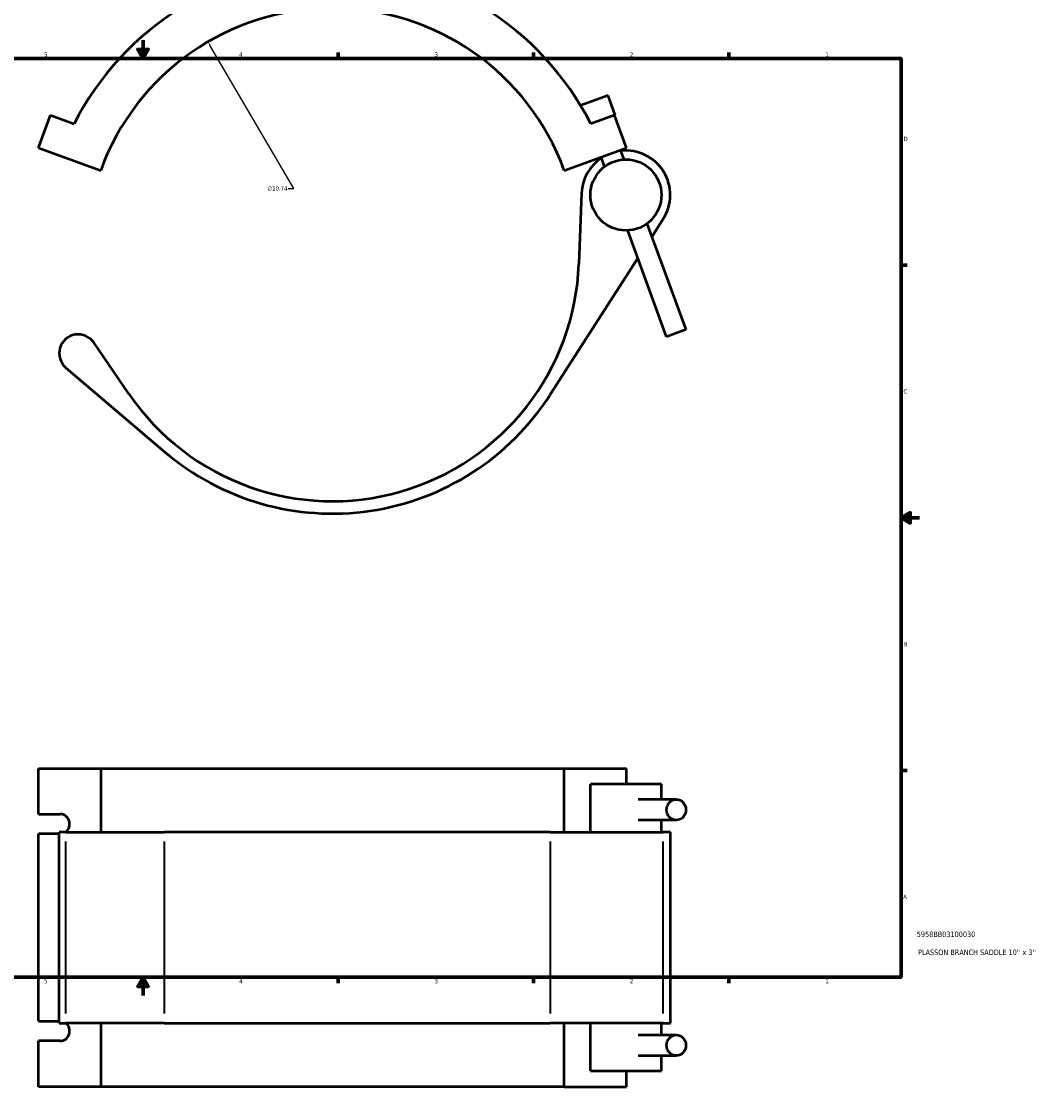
# Model space of a CAD drawing. Header units: inches. Extents: x -0.9 to 57.4, y -1.4 to 52.6.
# Tile 3 of 6: x 14.4 to 36.6, y -1.4 to 21.8. Entities that reach past the tile are written whole.
import ezdxf

# ---------------------------------------------------------------- set-up
doc = ezdxf.new("R2010")
doc.units = ezdxf.units.IN
doc.header["$MEASUREMENT"] = 0
for name, color, linetype, lineweight in [('Border (ANSI)', 7, 'Continuous', 70), ('Dimension (ANSI)', 7, 'Continuous', 25), ('Title (ANSI)', 7, 'Continuous', 50), ('Visible (ANSI)', 7, 'Continuous', 50), ('Visible Narrow (ANSI)', 7, 'Continuous', 35)]:
    doc.layers.add(name, color=color, linetype=linetype, lineweight=lineweight)
doc.styles.add('Note Text (ANSI)', font='tahoma.ttf')
doc.styles.add('Text Style29', font='tahoma.ttf')
doc.dimstyles.new('Default (ANSI)', dxfattribs={"dimtxt": 0.094488, "dimasz": 0.098425, "dimexe": 0.125, "dimexo": 0.0625, "dimgap": 0.031496, "dimtad": 0, "dimtih": 1, "dimtoh": 1, "dimrnd": 1e-08, "dimzin": 4, "dimdsep": 46, "dimtxsty": 'Note Text (ANSI)', "dimcen": 0.09, "dimdle": 0.393701, "dimclrd": 256, "dimclre": 256, "dimclrt": 5, "dimadec": 0, "dimazin": 1, "dimtfac": 1, "dimtofl": 0, "dimtmove": 0, "dimatfit": 3, "dimfxl": 1, "dimtolj": 1, "dimtzin": 4, "dimlwd": -1, "dimlwe": -1, "dimarcsym": 0})

# ---------------------------------------------------------------- blocks, each defined once
blk = doc.blocks.new('Borders Default Border')
at = {"layer": 'Border (ANSI)'}
for p, q in [((4.25, 21), (4.25, 21.134)), ((8.5, 21), (8.5, 21.134)), ((12.75, 21), (12.75, 21.134)), ((21.25, 21), (21.25, 21.134)), ((25.5, 21), (25.5, 21.134)), ((29.75, 21), (29.75, 21.134)), ((0.5, 16.5), (0.366, 16.5)), ((33.5, 16.5), (33.634, 16.5)), ((0.5, 5.5), (0.366, 5.5)), ((33.5, 5.5), (33.634, 5.5)), ((4.25, 1), (4.25, 0.866)), ((8.5, 1), (8.5, 0.866)), ((12.75, 1), (12.75, 0.866)), ((21.25, 1), (21.25, 0.866)), ((25.5, 1), (25.5, 0.866)), ((29.75, 1), (29.75, 0.866))]:
    blk.add_line(p, q, dxfattribs=at)
at = {"layer": 'Border (ANSI)', "flags": 128}
for points in [[(17, 21.4), (17, 21), (16.885, 21.2), (17.115, 21.2), (17, 21)], [(0.5, 1), (0.5, 21), (33.5, 21), (33.5, 1), (0.5, 1)], [(0.1, 11), (0.5, 11), (0.3, 11.115), (0.3, 10.885), (0.5, 11)], [(33.9, 11), (33.5, 11), (33.7, 11.115), (33.7, 10.885), (33.5, 11)], [(17, 0.6), (17, 1), (16.885, 0.8), (17.115, 0.8), (17, 1)]]:
    blk.add_lwpolyline(points, dxfattribs=at)
at = {"layer": 'Border (ANSI)', "color": 5, "true_color": 0x0000ff, "char_height": 0.0945, "attachment_point": 7, "style": 'Note Text (ANSI)'}
for s, insert in [('8', (2.094, 21.038)), ('7', (6.346, 21.04)), ('6', (10.595, 21.038)), ('5', (14.847, 21.038)), ('4', (19.092, 21.04)), ('3', (23.346, 21.038)), ('2', (27.596, 21.04)), ('1', (31.854, 21.04)), ('D', (0.378, 19.203)), ('D', (33.553, 19.203)), ('C', (0.378, 13.701)), ('C', (33.552, 13.701)), ('B', (0.384, 8.203)), ('B', (33.558, 8.203)), ('A', (0.373, 2.703)), ('A', (33.547, 2.703)), ('8', (2.094, 0.863)), ('7', (6.346, 0.866)), ('6', (10.595, 0.864)), ('5', (14.847, 0.864)), ('4', (19.092, 0.866)), ('3', (23.346, 0.864)), ('2', (27.596, 0.866)), ('1', (31.854, 0.866))]:
    blk.add_mtext(s, dxfattribs=dict(at, insert=insert))
blk = doc.blocks.new('Title Blocks ANSI - Large')
at = {"layer": 'Title (ANSI)', "color": 5, "true_color": 0x0000ff, "style": 'Text Style29'}
for tag, p in [('PART_NUMBER_001', (0.341, 0.873)), ('DESCRIPTION_001', (0.369, 0.481))]:
    blk.add_attdef(tag, p, '', height=0.12, dxfattribs=at)
blk = doc.blocks.new('*D9')
at = {"layer": 'Defpoints', "color": 0, "transparency": 16777216}
for p in [(18.414, 21.365), (23.833, 12.096)]:
    blk.add_point(p, dxfattribs=at)
at = {"layer": 'Dimension (ANSI)', "transparency": 16777216}
for p, q in [((20.282, 18.17), (18.464, 21.28)), ((20.158, 18.17), (20.282, 18.17))]:
    blk.add_line(p, q, dxfattribs=at)
blk.add_solid([(18.478, 21.288), (18.449, 21.271), (18.414, 21.365)], dxfattribs=at)
at = {"layer": 'Dimension (ANSI)', "color": 5, "transparency": 16777216, "insert": (19.709, 18.221), "char_height": 0.0945, "attachment_point": 1, "style": 'Note Text (ANSI)'}
blk.add_mtext('\\A1;∅10.74', dxfattribs=at)

msp = doc.modelspace()

# ---------------------------------------------------------------- linework, layer by layer
at = {"layer": 'Visible (ANSI)'}
for p, q in [((27.124, 20.194), (26.526, 19.977)), ((27.278, 19.77), (27.124, 20.194)), ((14.726, 19.059), (14.983, 19.765)), ((14.983, 19.765), (15.5, 19.577)), ((27.264, 19.765), (26.747, 19.577)), ((27.278, 19.77), (27.264, 19.765)), ((27.521, 19.059), (27.264, 19.765)), ((14.726, 19.059), (16.079, 18.566)), ((26.168, 18.566), (27.521, 19.059)), ((27.047, 18.648), (26.97, 18.858)), ((27.47, 18.802), (27.394, 19.013)), ((26.546, 18.067), (26.488, 16.528)), ((28.819, 15.098), (27.976, 17.412)), ((28.08, 17.128), (28.324, 17.508)), ((28.395, 14.944), (27.553, 17.258)), ((25.864, 13.682), (27.774, 16.651)), ((28.819, 15.098), (28.395, 14.944)), ((16.693, 13.7), (15.929, 14.816)), ((15.321, 14.269), (17.468, 12.44)), ((14.726, 5.545), (16.079, 5.545)), ((14.726, 4.549), (14.726, 5.545)), ((16.079, 5.545), (16.079, 4.159)), ((16.079, 5.545), (26.168, 5.545)), ((26.168, 5.545), (27.521, 5.545)), ((26.168, 4.159), (26.168, 5.545)), ((27.521, 5.199), (27.521, 5.545)), ((28.285, 5.199), (26.738, 5.199)), ((26.738, 4.159), (26.738, 5.199)), ((28.285, 4.87), (28.285, 5.199)), ((28.607, 4.87), (27.776, 4.87)), ((14.726, 4.549), (15.2, 4.549)), ((28.607, 4.419), (27.776, 4.419)), ((28.285, 4.159), (28.285, 4.419)), ((15.176, 4.117), (14.726, 4.117)), ((14.726, 0.044), (14.726, 4.117)), ((15.321, 4.159), (15.176, 4.159)), ((15.176, 0.001), (15.176, 4.159)), ((15.321, 4.159), (17.468, 4.159)), ((25.864, 4.159), (17.468, 4.159)), ((25.864, 4.159), (28.324, 4.159)), ((28.478, 4.159), (28.324, 4.159)), ((28.478, 0.001), (28.478, 4.159)), ((14.726, 0.044), (15.176, 0.044)), ((15.176, 0.001), (15.321, 0.001)), ((17.468, 0.001), (15.321, 0.001)), ((16.079, 0.001), (16.079, -1.385)), ((17.468, 0.001), (25.864, 0.001)), ((28.324, 0.001), (25.864, 0.001)), ((26.168, -1.385), (26.168, 0.001)), ((26.738, -1.038), (26.738, 0.001)), ((28.285, -0.258), (28.285, 0.001)), ((28.324, 0.001), (28.478, 0.001)), ((15.2, -0.388), (14.726, -0.388)), ((14.726, -1.385), (14.726, -0.388)), ((27.776, -0.258), (28.607, -0.258)), ((27.776, -0.709), (28.607, -0.709)), ((28.285, -1.038), (28.285, -0.709)), ((26.738, -1.038), (28.285, -1.038)), ((27.521, -1.385), (27.521, -1.038)), ((16.079, -1.385), (14.726, -1.385)), ((26.168, -1.385), (16.079, -1.385)), ((26.168, -1.385), (27.521, -1.385))]:
    msp.add_line(p, q, dxfattribs=at)
msp.add_circle((27.511, 18.03), 0.773, dxfattribs=at)
for centre, radius, start, end in [((21.123, 16.73), 6.303, 26.8481, 153.1519), ((21.123, 16.73), 5.368, 20, 160), ((27.511, 18.03), 0.966, 123.4934, 177.8341), ((27.511, 18.03), 0.966, 327.2593, 96.5066), ((21.123, 16.73), 5.368, 214.3711, 357.8341), ((15.589, 14.583), 0.412, 34.3711, 229.5637), ((21.123, 16.73), 5.637, 229.5637, 327.2593)]:
    msp.add_arc(centre, radius, start, end, dxfattribs=at)
for centre, major_axis in [((28.607, 4.644), (0, -0.225)), ((28.607, -0.484), (0, 0.225))]:
    msp.add_ellipse(centre, major_axis=major_axis, ratio=0.939693, dxfattribs=at)
for centre, major_axis, start_param, end_param in [((15.2, 4.333), (0, 0.216), 3.781613, 6.283185), ((15.2, -0.172), (0, -0.216), 0, 2.501572)]:
    msp.add_ellipse(centre, major_axis=major_axis, ratio=0.939693, start_param=start_param, end_param=end_param, dxfattribs=at)
at = {"layer": 'Visible Narrow (ANSI)'}
for p, q in [((15.321, 0.209), (15.321, 3.951)), ((17.468, 0.209), (17.468, 3.951)), ((25.864, 3.951), (25.864, 0.209)), ((28.324, 0.209), (28.324, 3.951))]:
    msp.add_line(p, q, dxfattribs=at)

# ---------------------------------------------------------------- block references
msp.add_blockref('Borders Default Border', (0, 0))
msp.add_blockref('Title Blocks ANSI - Large', (33.5, 1)).add_auto_attribs({'PART_NUMBER_001': '5958BB03100030', 'DESCRIPTION_001': "PLASSON BRANCH SADDLE 10'' x 3''"})

# ---------------------------------------------------------------- dimensions: what is measured, and where the dimension line sits
at = {"layer": 'Dimension (ANSI)'}
dim = msp.add_diameter_dim_2p(p1=(23.833, 12.096), p2=(18.414, 21.365), dimstyle='Default (ANSI)', override={"dimgap": 0.031496, "dimdec": 2, "dimlfac": 1, "dimtol": 0, "dimlim": 0, "dimtp": 0, "dimtm": 0, "dimtdec": 2}, dxfattribs=at)
dim.commit()
dim.dimension.update_dxf_attribs({"geometry": '*D9', "text_midpoint": (19.918, 18.17), "dimtype": 163})

doc.saveas('drawing.dxf')
